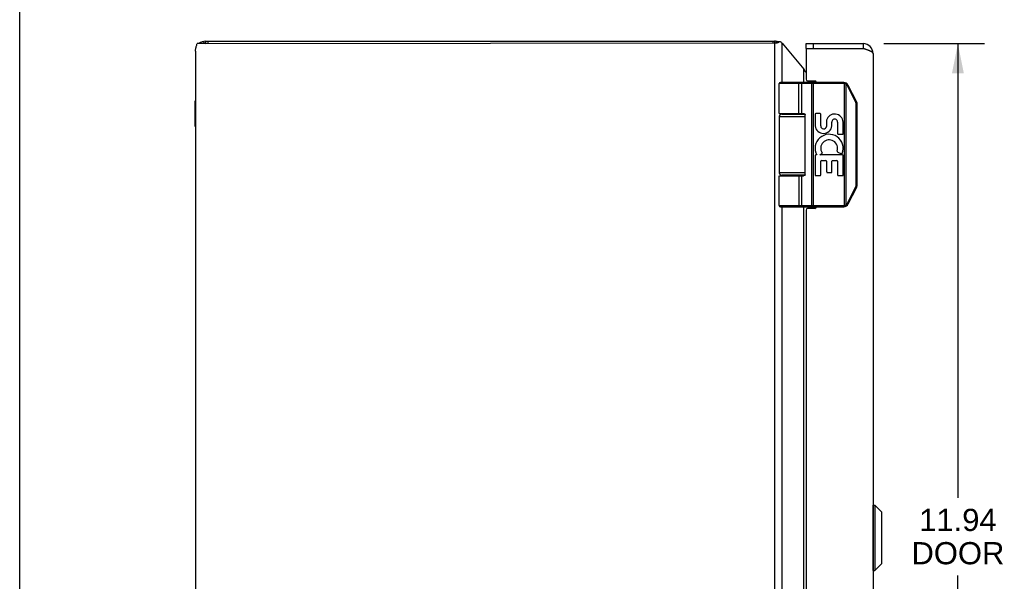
# Model space of a CAD drawing. Header units: inches. Extents: x 0 to 60.7, y 0 to 39.3.
# Tile 4 of 9: x 0 to 11.9, y 19.8 to 26.6. Entities that reach past the tile are written whole.
import ezdxf

# ---------------------------------------------------------------- set-up
doc = ezdxf.new("R2010")
doc.units = ezdxf.units.IN
doc.header["$LTSCALE"] = 3.339286
doc.header["$MEASUREMENT"] = 0
doc.layers.get('0').update_dxf_attribs({"linetype": 'CONTINUOUS'})
for name, color, linetype in [('02___PRT_ALL_AXES', 7, 'CONTINUOUS'), ('06___PRT_ALL_SURFS', 7, 'CONTINUOUS'), ('DIMENSIONS', 7, 'CONTINUOUS')]:
    doc.layers.add(name, color=color, linetype=linetype)
doc.styles.get("Standard").update_dxf_attribs({"font": 'arial.ttf'})
doc.dimstyles.new('DIMSTYLE_1', dxfattribs={"dimtxt": 0.267857, "dimasz": 0.357143, "dimexe": 0.09, "dimexo": 0.07, "dimgap": 0.0375, "dimtad": 0, "dimtih": 1, "dimtoh": 1, "dimzin": 4, "dimdsep": 46, "dimtxsty": 'Standard', "dimblk": '_FILLED', "dimblk1": '_FILLED', "dimblk2": '_FILLED', "dimcen": 0.09, "dimazin": 1, "dimtfac": 1, "dimtofl": 0, "dimtmove": 0, "dimatfit": 3, "dimldrblk": '_FILLED', "dimfxl": 1, "dimtolj": 1, "dimtzin": 4, "dimarcsym": 0})

# ---------------------------------------------------------------- blocks, each defined once
blk = doc.blocks.new('_FILLED')
at = {"color": 0, "linetype": 'ByBlock'}
blk.add_solid([(0, 0), (-1, 0.2), (-1, -0.2)], dxfattribs=at)
blk = doc.blocks.new('*D18')
at = {"layer": 'DIMENSIONS', "color": 2, "linetype": 'Continuous'}
for p, q in [((10.439, 26.261), (11.655, 26.261)), ((11.334, 26.261), (11.334, 20.775)), ((11.334, 14.321), (11.334, 19.837)), ((10.439, 14.321), (11.655, 14.321))]:
    blk.add_line(p, q, dxfattribs=at)
at = {"layer": 'DIMENSIONS', "color": 2, "linetype": 'Continuous', "xscale": 0.3571428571, "yscale": 0.3571428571, "zscale": 0.3571428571}
for p, rotation in [((11.334, 26.261), 90), ((11.334, 14.321), 270)]:
    blk.add_blockref('_FILLED', p, dxfattribs=dict(at, rotation=rotation))
at = {"layer": 'DIMENSIONS', "color": 2, "linetype": 'Continuous', "insert": (11.334, 20.641), "char_height": 0.2679, "width": 1.12122, "attachment_point": 2, "line_spacing_factor": 0.9}
blk.add_mtext('11.94\\PDOOR', dxfattribs=at)

msp = doc.modelspace()

# ---------------------------------------------------------------- linework, layer by layer
at = {"color": 7, "linetype": 'Continuous'}
for p, q in [((0, 0), (0, 39.286)), ((2.222, 26.289), (2.227, 26.263)), ((2.245, 26.291), (2.245, 26.263)), ((2.271, 26.291), (2.271, 26.263)), ((9.098, 26.291), (9.098, 26.271)), ((9.118, 26.291), (9.118, 26.271)), ((9.144, 26.288), (9.141, 26.278)), ((2.176, 26.27), (2.181, 26.263)), ((2.18, 26.273), (2.187, 26.263)), ((9.169, 26.28), (9.143, 26.28)), ((9.182, 26.283), (9.15, 26.283)), ((9.499, 26.201), (9.499, 26.261)), ((9.589, 26.201), (9.589, 26.261)), ((10.189, 26.261), (10.189, 26.201)), ((9.954, 25.778), (9.176, 25.778)), ((9.954, 25.791), (9.189, 25.791)), ((9.407, 25.791), (9.406, 25.791)), ((9.407, 25.791), (9.407, 25.791)), ((9.407, 25.791), (9.407, 25.791)), ((9.407, 25.791), (9.407, 25.791)), ((9.407, 25.791), (9.407, 25.791)), ((9.413, 25.416), (9.413, 25.778)), ((9.413, 25.416), (9.413, 25.778)), ((9.449, 25.416), (9.449, 25.778)), ((9.569, 25.786), (9.569, 25.787)), ((9.569, 25.787), (9.569, 25.787)), ((9.569, 25.785), (9.569, 25.786)), ((9.569, 25.786), (9.569, 25.786)), ((9.569, 25.785), (9.569, 25.785)), ((9.569, 25.785), (9.569, 25.785)), ((9.569, 25.784), (9.569, 25.785)), ((9.57, 25.784), (9.569, 25.784)), ((9.57, 25.784), (9.57, 25.784)), ((9.57, 25.783), (9.57, 25.784)), ((9.57, 25.783), (9.57, 25.783)), ((9.57, 25.782), (9.57, 25.783)), ((9.57, 25.782), (9.57, 25.782)), ((9.57, 25.782), (9.57, 25.782)), ((9.57, 25.78), (9.57, 25.781)), ((9.57, 25.78), (9.57, 25.78)), ((9.57, 25.78), (9.57, 25.78)), ((9.57, 25.779), (9.57, 25.78)), ((9.57, 25.779), (9.57, 25.779)), ((9.57, 24.304), (9.57, 25.779)), ((9.589, 24.291), (9.589, 25.791)), ((9.954, 25.778), (9.954, 25.791)), ((9.965, 25.777), (9.969, 25.789)), ((9.965, 24.306), (9.965, 25.777)), ((9.983, 25.771), (9.984, 25.772)), ((9.983, 25.771), (9.983, 25.771)), ((9.983, 25.77), (9.983, 25.771)), ((9.983, 24.313), (9.983, 25.77)), ((9.984, 25.773), (9.985, 25.773)), ((9.984, 25.772), (9.984, 25.773)), ((9.984, 25.772), (9.984, 25.772)), ((9.985, 25.774), (9.986, 25.775)), ((9.985, 25.774), (9.985, 25.774)), ((9.985, 25.774), (9.985, 25.774)), ((9.985, 25.773), (9.985, 25.774)), ((9.986, 25.776), (9.987, 25.776)), ((9.986, 25.776), (9.986, 25.776)), ((9.986, 25.775), (9.986, 25.775)), ((9.986, 25.775), (9.986, 25.775)), ((9.987, 25.777), (9.987, 25.778)), ((9.987, 25.777), (9.987, 25.777)), ((9.987, 25.777), (9.987, 25.777)), ((9.987, 25.777), (9.987, 25.777)), ((9.987, 25.776), (9.987, 25.777)), ((10, 25.751), (10.001, 25.752)), ((10, 25.751), (10, 25.751)), ((10.101, 25.549), (10, 25.751)), ((10.001, 25.752), (10.002, 25.752)), ((10.002, 25.752), (10.003, 25.753)), ((10.002, 25.752), (10.002, 25.752)), ((10.003, 25.753), (10.004, 25.753)), ((10.004, 25.753), (10.005, 25.754)), ((10.004, 25.753), (10.004, 25.753)), ((10.005, 25.754), (10.006, 25.754)), ((10.005, 25.754), (10.005, 25.754)), ((10.006, 25.754), (10.007, 25.755)), ((10.006, 25.754), (10.006, 25.754)), ((10.007, 25.755), (10.008, 25.755)), ((10.007, 25.755), (10.007, 25.755)), ((10.007, 25.755), (10.007, 25.755)), ((10.007, 25.755), (10.007, 25.755)), ((10.008, 25.756), (10.008, 25.756)), ((10.008, 25.755), (10.008, 25.756)), ((10.008, 25.755), (10.008, 25.755)), ((10.111, 25.554), (10.009, 25.757)), ((10.102, 25.549), (10.103, 25.55)), ((10.103, 25.55), (10.103, 25.55)), ((10.104, 25.551), (10.105, 25.551)), ((10.105, 25.551), (10.106, 25.551)), ((10.106, 25.551), (10.107, 25.552)), ((10.106, 25.551), (10.106, 25.551)), ((10.106, 24.556), (10.106, 25.527)), ((10.106, 25.527), (10.117, 25.527)), ((10.107, 25.552), (10.108, 25.552)), ((10.107, 25.552), (10.107, 25.552)), ((10.107, 25.552), (10.107, 25.552)), ((10.108, 25.553), (10.109, 25.553)), ((10.108, 25.553), (10.108, 25.553)), ((10.108, 25.553), (10.108, 25.553)), ((10.108, 25.552), (10.108, 25.553)), ((10.109, 25.553), (10.109, 25.553)), ((10.109, 25.553), (10.109, 25.553)), ((10.109, 25.553), (10.109, 25.553)), ((10.117, 24.556), (10.117, 25.527)), ((9.176, 25.381), (9.487, 25.381)), ((9.206, 25.411), (9.485, 25.411)), ((9.487, 24.676), (9.487, 25.406)), ((9.487, 24.701), (9.176, 24.701)), ((9.176, 24.666), (9.467, 24.666)), ((9.485, 24.671), (9.206, 24.671)), ((9.449, 24.304), (9.449, 24.666)), ((10, 24.332), (10.101, 24.534)), ((10.009, 24.326), (10.111, 24.528)), ((10.101, 24.534), (10.102, 24.533)), ((10.102, 24.533), (10.102, 24.533)), ((10.102, 24.533), (10.103, 24.533)), ((10.103, 24.533), (10.104, 24.532)), ((10.104, 24.532), (10.105, 24.532)), ((10.105, 24.532), (10.105, 24.532)), ((10.105, 24.532), (10.106, 24.531)), ((10.106, 24.556), (10.117, 24.556)), ((10.106, 24.531), (10.106, 24.531)), ((10.106, 24.531), (10.107, 24.531)), ((10.107, 24.531), (10.107, 24.53)), ((10.107, 24.53), (10.108, 24.53)), ((10.108, 24.53), (10.108, 24.53)), ((10.108, 24.53), (10.108, 24.53)), ((10.108, 24.53), (10.108, 24.53)), ((10.108, 24.53), (10.108, 24.53)), ((10.108, 24.53), (10.109, 24.53)), ((10.109, 24.53), (10.109, 24.529)), ((10.109, 24.529), (10.109, 24.529)), ((9.176, 24.304), (9.954, 24.304)), ((9.189, 24.291), (9.954, 24.291)), ((9.407, 24.291), (9.406, 24.291)), ((9.407, 24.291), (9.407, 24.291)), ((9.407, 24.291), (9.407, 24.291)), ((9.407, 24.291), (9.407, 24.291)), ((9.407, 24.291), (9.407, 24.291)), ((9.407, 24.291), (9.407, 24.291)), ((9.57, 24.299), (9.569, 24.298)), ((9.569, 24.298), (9.569, 24.298)), ((9.569, 24.298), (9.569, 24.298)), ((9.569, 24.298), (9.569, 24.297)), ((9.569, 24.297), (9.569, 24.297)), ((9.569, 24.297), (9.569, 24.297)), ((9.569, 24.297), (9.569, 24.296)), ((9.57, 24.304), (9.57, 24.304)), ((9.57, 24.304), (9.57, 24.303)), ((9.57, 24.303), (9.57, 24.303)), ((9.57, 24.303), (9.57, 24.303)), ((9.57, 24.303), (9.57, 24.302)), ((9.57, 24.302), (9.57, 24.302)), ((9.57, 24.302), (9.57, 24.301)), ((9.57, 24.301), (9.57, 24.301)), ((9.57, 24.301), (9.57, 24.3)), ((9.57, 24.3), (9.57, 24.3)), ((9.57, 24.3), (9.57, 24.3)), ((9.57, 24.3), (9.57, 24.299)), ((9.57, 24.299), (9.57, 24.299)), ((9.954, 24.304), (9.954, 24.291)), ((9.965, 24.306), (9.969, 24.293)), ((9.983, 24.313), (9.983, 24.312)), ((9.983, 24.312), (9.983, 24.312)), ((9.983, 24.312), (9.984, 24.311)), ((9.984, 24.311), (9.984, 24.31)), ((9.984, 24.31), (9.984, 24.31)), ((9.984, 24.31), (9.985, 24.309)), ((9.985, 24.309), (9.985, 24.309)), ((9.985, 24.309), (9.985, 24.309)), ((9.985, 24.309), (9.985, 24.308)), ((9.985, 24.308), (9.986, 24.308)), ((9.986, 24.308), (9.986, 24.308)), ((9.986, 24.308), (9.986, 24.307)), ((9.986, 24.307), (9.986, 24.307)), ((9.986, 24.307), (9.986, 24.307)), ((9.986, 24.307), (9.986, 24.306)), ((9.986, 24.306), (9.987, 24.306)), ((9.987, 24.306), (9.987, 24.306)), ((9.987, 24.306), (9.987, 24.306)), ((9.987, 24.306), (9.987, 24.305)), ((10, 24.332), (10.001, 24.331)), ((10.001, 24.331), (10.001, 24.331)), ((10.001, 24.331), (10.002, 24.33)), ((10.002, 24.33), (10.003, 24.33)), ((10.003, 24.33), (10.003, 24.33)), ((10.003, 24.33), (10.004, 24.329)), ((10.004, 24.329), (10.005, 24.329)), ((10.005, 24.329), (10.005, 24.329)), ((10.005, 24.329), (10.006, 24.328)), ((10.006, 24.328), (10.006, 24.328)), ((10.006, 24.328), (10.006, 24.328)), ((10.006, 24.328), (10.007, 24.328)), ((10.007, 24.328), (10.007, 24.328)), ((10.007, 24.328), (10.007, 24.328)), ((10.007, 24.328), (10.007, 24.327)), ((10.007, 24.327), (10.008, 24.327)), ((10.008, 24.327), (10.008, 24.327)), ((10.008, 24.327), (10.008, 24.327)), ((10.312, 20.685), (10.331, 20.685)), ((10.312, 19.897), (10.312, 20.685)), ((10.331, 20.685), (10.414, 20.602)), ((10.331, 20.685), (10.331, 19.897)), ((10.414, 19.98), (10.414, 20.602)), ((10.416, 19.985), (10.416, 20.597)), ((10.312, 19.897), (10.331, 19.897)), ((10.331, 19.897), (10.414, 19.98))]:
    msp.add_line(p, q, dxfattribs=at)
at = {"color": 3, "linetype": 'Continuous'}
for p, q in [((2.245, 26.291), (9.118, 26.291)), ((2.125, 26.171), (2.125, 14.411)), ((2.245, 26.263), (2.145, 26.263)), ((2.245, 26.263), (9.129, 26.271)), ((9.118, 26.271), (9.118, 14.353)), ((9.21, 25.791), (9.21, 26.266)), ((9.21, 26.266), (9.473, 25.951)), ((9.499, 26.261), (10.189, 26.261)), ((9.499, 26.201), (9.499, 25.831)), ((9.499, 26.201), (10.189, 26.201)), ((10.309, 26.141), (10.309, 14.441)), ((9.473, 25.791), (9.473, 25.951)), ((9.519, 25.811), (9.519, 25.791)), ((9.519, 25.811), (9.604, 25.811)), ((9.21, 25.411), (9.21, 25.416)), ((9.473, 25.411), (9.473, 25.416)), ((9.21, 24.666), (9.21, 24.671)), ((9.473, 24.667), (9.473, 24.671)), ((9.21, 16.291), (9.21, 24.291)), ((9.473, 16.291), (9.473, 24.291)), ((9.519, 24.291), (9.519, 24.271)), ((9.604, 24.271), (9.519, 24.271)), ((9.499, 24.251), (9.499, 16.331))]:
    msp.add_line(p, q, dxfattribs=at)
for points in [[(2.125, 26.171), (2.125, 26.18), (2.125, 26.19), (2.126, 26.199), (2.128, 26.208), (2.13, 26.217), (2.132, 26.226), (2.135, 26.235), (2.138, 26.244), (2.141, 26.253), (2.145, 26.263)], [(9.129, 26.271), (9.133, 26.271), (9.136, 26.271), (9.14, 26.272), (9.143, 26.272), (9.147, 26.273), (9.15, 26.273), (9.154, 26.274), (9.157, 26.275), (9.16, 26.276), (9.163, 26.277), (9.166, 26.278), (9.169, 26.28)], [(9.182, 26.283), (9.181, 26.283), (9.179, 26.283), (9.177, 26.283), (9.175, 26.282), (9.174, 26.282), (9.172, 26.281), (9.17, 26.28), (9.169, 26.28)], [(9.2, 26.276), (9.199, 26.277), (9.198, 26.278), (9.197, 26.279), (9.195, 26.279), (9.194, 26.28), (9.193, 26.281), (9.191, 26.282), (9.19, 26.282), (9.188, 26.282), (9.186, 26.283), (9.185, 26.283), (9.183, 26.283), (9.182, 26.283)], [(9.201, 26.274), (9.201, 26.274), (9.201, 26.274), (9.201, 26.275), (9.2, 26.275), (9.2, 26.276), (9.2, 26.276)], [(9.201, 26.274), (9.202, 26.273), (9.203, 26.272), (9.203, 26.272), (9.204, 26.271), (9.205, 26.27), (9.205, 26.27)], [(9.21, 26.266), (9.209, 26.267), (9.208, 26.268), (9.207, 26.268), (9.207, 26.269), (9.206, 26.269), (9.205, 26.27)], [(10.309, 26.141), (10.309, 26.143), (10.309, 26.145), (10.308, 26.147), (10.307, 26.149), (10.305, 26.151), (10.303, 26.153), (10.301, 26.155), (10.299, 26.157), (10.296, 26.159), (10.293, 26.161), (10.29, 26.163), (10.286, 26.165), (10.282, 26.167), (10.278, 26.169), (10.274, 26.171), (10.269, 26.173), (10.265, 26.175), (10.26, 26.177), (10.255, 26.179), (10.249, 26.181), (10.244, 26.183), (10.238, 26.185), (10.232, 26.187), (10.226, 26.189), (10.22, 26.191), (10.214, 26.193), (10.208, 26.195), (10.202, 26.197), (10.189, 26.201)], [(9.473, 25.951), (9.475, 25.947), (9.478, 25.943), (9.48, 25.938), (9.483, 25.934), (9.486, 25.93), (9.49, 25.926), (9.493, 25.922), (9.496, 25.918), (9.499, 25.915)]]:
    msp.add_lwpolyline(points, dxfattribs=at)
at = {"color": 7, "linetype": 'Continuous'}
for points in [[(9.124, 26.271), (9.125, 26.271), (9.126, 26.271), (9.128, 26.271)], [(9.128, 26.271), (9.129, 26.272), (9.131, 26.272)], [(9.131, 26.272), (9.132, 26.272), (9.134, 26.273), (9.135, 26.274), (9.136, 26.274), (9.138, 26.275), (9.139, 26.276), (9.14, 26.277), (9.142, 26.278), (9.143, 26.28)], [(9.15, 26.283), (9.149, 26.283), (9.149, 26.283), (9.148, 26.283), (9.147, 26.283), (9.147, 26.282), (9.146, 26.282), (9.145, 26.281), (9.145, 26.281), (9.144, 26.28), (9.143, 26.28)], [(9.413, 25.778), (9.413, 25.779), (9.413, 25.779), (9.413, 25.779), (9.413, 25.779), (9.413, 25.78), (9.413, 25.78), (9.413, 25.78), (9.413, 25.78), (9.413, 25.78), (9.413, 25.781), (9.413, 25.781), (9.413, 25.781), (9.413, 25.781), (9.413, 25.782), (9.413, 25.782), (9.413, 25.782), (9.413, 25.782), (9.413, 25.782), (9.413, 25.783), (9.413, 25.783), (9.413, 25.783), (9.413, 25.783), (9.413, 25.783), (9.412, 25.784), (9.412, 25.784), (9.412, 25.784), (9.412, 25.784), (9.412, 25.784), (9.412, 25.785), (9.412, 25.785), (9.412, 25.785), (9.412, 25.785), (9.412, 25.785), (9.412, 25.785), (9.412, 25.786), (9.412, 25.786), (9.412, 25.786), (9.412, 25.786), (9.412, 25.786), (9.412, 25.787), (9.411, 25.787), (9.411, 25.787), (9.411, 25.787), (9.411, 25.787), (9.411, 25.787), (9.411, 25.787), (9.411, 25.788), (9.411, 25.788), (9.411, 25.788), (9.411, 25.788), (9.411, 25.788), (9.411, 25.788), (9.411, 25.788), (9.41, 25.789), (9.41, 25.789), (9.41, 25.789), (9.41, 25.789), (9.41, 25.789), (9.41, 25.789), (9.41, 25.789), (9.41, 25.789), (9.41, 25.79), (9.41, 25.79), (9.41, 25.79), (9.409, 25.79), (9.409, 25.79), (9.409, 25.79), (9.409, 25.79), (9.409, 25.79), (9.409, 25.79), (9.409, 25.79), (9.409, 25.79), (9.409, 25.791), (9.409, 25.791), (9.408, 25.791), (9.408, 25.791), (9.408, 25.791), (9.408, 25.791), (9.408, 25.791), (9.408, 25.791), (9.408, 25.791), (9.408, 25.791), (9.408, 25.791), (9.407, 25.791), (9.407, 25.791), (9.407, 25.791), (9.407, 25.791)], [(9.413, 25.778), (9.413, 25.779), (9.413, 25.779), (9.413, 25.779), (9.413, 25.779), (9.413, 25.78), (9.413, 25.78), (9.413, 25.78), (9.413, 25.78), (9.413, 25.78), (9.413, 25.781), (9.413, 25.781), (9.413, 25.781), (9.413, 25.781), (9.413, 25.782), (9.413, 25.782), (9.413, 25.782), (9.413, 25.782), (9.413, 25.782), (9.413, 25.783), (9.413, 25.783), (9.413, 25.783), (9.413, 25.783), (9.413, 25.783), (9.413, 25.784), (9.412, 25.784), (9.412, 25.784), (9.412, 25.784), (9.412, 25.784), (9.412, 25.785), (9.412, 25.785), (9.412, 25.785), (9.412, 25.785), (9.412, 25.785), (9.412, 25.785), (9.412, 25.786), (9.412, 25.786), (9.412, 25.786), (9.412, 25.786), (9.412, 25.786), (9.412, 25.787), (9.412, 25.787), (9.411, 25.787), (9.411, 25.787), (9.411, 25.787), (9.411, 25.787), (9.411, 25.787), (9.411, 25.788), (9.411, 25.788), (9.411, 25.788), (9.411, 25.788), (9.411, 25.788), (9.411, 25.788), (9.411, 25.788), (9.41, 25.789), (9.41, 25.789), (9.41, 25.789), (9.41, 25.789), (9.41, 25.789), (9.41, 25.789), (9.41, 25.789), (9.41, 25.789), (9.41, 25.79), (9.41, 25.79), (9.41, 25.79), (9.409, 25.79), (9.409, 25.79), (9.409, 25.79), (9.409, 25.79), (9.409, 25.79), (9.409, 25.79), (9.409, 25.79), (9.409, 25.79), (9.409, 25.791), (9.409, 25.791), (9.408, 25.791), (9.408, 25.791), (9.408, 25.791), (9.408, 25.791), (9.408, 25.791), (9.408, 25.791), (9.408, 25.791), (9.408, 25.791), (9.408, 25.791), (9.408, 25.791), (9.407, 25.791), (9.407, 25.791), (9.407, 25.791), (9.407, 25.791)], [(9.449, 25.778), (9.449, 25.778), (9.449, 25.779), (9.449, 25.779), (9.449, 25.779), (9.449, 25.779), (9.449, 25.78), (9.449, 25.78), (9.449, 25.78), (9.449, 25.78), (9.449, 25.78), (9.449, 25.781), (9.449, 25.781), (9.449, 25.781), (9.449, 25.781), (9.449, 25.782), (9.449, 25.782), (9.449, 25.782), (9.449, 25.782), (9.449, 25.782), (9.448, 25.783), (9.448, 25.783), (9.448, 25.783), (9.448, 25.783), (9.448, 25.783), (9.448, 25.784), (9.448, 25.784), (9.448, 25.784), (9.448, 25.784), (9.448, 25.784), (9.448, 25.785), (9.448, 25.785), (9.448, 25.785), (9.448, 25.785), (9.447, 25.785), (9.447, 25.785), (9.447, 25.786), (9.447, 25.786), (9.447, 25.786), (9.447, 25.786), (9.447, 25.786), (9.447, 25.787), (9.447, 25.787), (9.447, 25.787), (9.446, 25.787), (9.446, 25.787), (9.446, 25.787), (9.446, 25.787), (9.446, 25.788), (9.446, 25.788), (9.446, 25.788), (9.446, 25.788), (9.446, 25.788), (9.445, 25.788), (9.445, 25.788), (9.445, 25.789), (9.445, 25.789), (9.445, 25.789), (9.445, 25.789), (9.445, 25.789), (9.444, 25.789), (9.444, 25.789), (9.444, 25.789), (9.444, 25.79), (9.444, 25.79), (9.444, 25.79), (9.444, 25.79), (9.443, 25.79), (9.443, 25.79), (9.443, 25.79), (9.443, 25.79), (9.443, 25.79), (9.443, 25.79), (9.443, 25.79), (9.442, 25.791), (9.442, 25.791), (9.442, 25.791), (9.442, 25.791), (9.442, 25.791), (9.442, 25.791), (9.441, 25.791), (9.441, 25.791), (9.441, 25.791), (9.441, 25.791), (9.441, 25.791), (9.441, 25.791), (9.441, 25.791), (9.44, 25.791), (9.44, 25.791), (9.44, 25.791), (9.44, 25.791), (9.44, 25.791), (9.44, 25.791), (9.439, 25.791), (9.439, 25.791)], [(9.569, 25.787), (9.569, 25.787), (9.569, 25.787), (9.569, 25.787), (9.569, 25.787), (9.569, 25.788), (9.569, 25.788), (9.569, 25.788), (9.569, 25.788), (9.569, 25.788), (9.569, 25.788), (9.569, 25.788), (9.569, 25.789), (9.569, 25.789), (9.569, 25.789), (9.569, 25.789), (9.569, 25.789), (9.569, 25.789), (9.569, 25.789), (9.569, 25.789), (9.569, 25.79), (9.569, 25.79), (9.569, 25.79), (9.569, 25.79), (9.569, 25.79), (9.569, 25.79), (9.569, 25.79), (9.568, 25.79), (9.568, 25.79), (9.568, 25.79), (9.568, 25.79), (9.568, 25.791), (9.568, 25.791), (9.568, 25.791), (9.568, 25.791), (9.568, 25.791), (9.568, 25.791), (9.568, 25.791), (9.568, 25.791), (9.568, 25.791), (9.568, 25.791), (9.568, 25.791), (9.568, 25.791), (9.568, 25.791), (9.568, 25.791), (9.568, 25.791), (9.568, 25.791), (9.568, 25.791), (9.568, 25.791), (9.568, 25.791), (9.568, 25.791), (9.568, 25.791)], [(9.57, 25.781), (9.57, 25.781), (9.57, 25.782)], [(9.983, 25.77), (9.982, 25.77), (9.982, 25.771), (9.981, 25.771), (9.981, 25.771), (9.98, 25.771), (9.98, 25.772), (9.979, 25.772), (9.979, 25.772), (9.978, 25.772), (9.978, 25.773), (9.977, 25.773), (9.977, 25.773), (9.976, 25.773), (9.975, 25.774), (9.975, 25.774), (9.974, 25.774), (9.974, 25.774), (9.973, 25.775), (9.973, 25.775), (9.972, 25.775), (9.972, 25.775), (9.971, 25.775), (9.971, 25.775), (9.97, 25.776), (9.969, 25.776), (9.969, 25.776), (9.968, 25.776), (9.968, 25.776), (9.967, 25.776), (9.967, 25.777), (9.966, 25.777), (9.965, 25.777)], [(10, 25.751), (9.999, 25.751), (9.999, 25.752), (9.999, 25.752), (9.999, 25.753), (9.998, 25.753), (9.998, 25.754), (9.998, 25.754), (9.998, 25.755), (9.997, 25.755), (9.997, 25.756), (9.997, 25.756), (9.996, 25.756), (9.996, 25.757), (9.996, 25.757), (9.995, 25.758), (9.995, 25.758), (9.995, 25.759), (9.994, 25.759), (9.994, 25.759), (9.994, 25.76), (9.993, 25.76), (9.993, 25.761), (9.993, 25.761), (9.992, 25.762), (9.992, 25.762), (9.992, 25.762), (9.991, 25.763), (9.991, 25.763), (9.991, 25.763), (9.99, 25.764), (9.99, 25.764), (9.989, 25.765), (9.989, 25.765), (9.989, 25.765), (9.988, 25.766), (9.988, 25.766), (9.987, 25.766), (9.987, 25.767), (9.987, 25.767), (9.986, 25.767), (9.986, 25.768), (9.985, 25.768), (9.985, 25.768), (9.985, 25.769), (9.984, 25.769), (9.984, 25.769), (9.983, 25.77), (9.983, 25.77)], [(9.986, 25.775), (9.986, 25.775), (9.986, 25.776)], [(9.987, 25.778), (9.987, 25.778), (9.987, 25.778), (9.987, 25.778), (9.987, 25.778), (9.988, 25.778), (9.988, 25.778), (9.988, 25.778), (9.988, 25.779), (9.988, 25.779), (9.988, 25.779), (9.988, 25.779), (9.988, 25.779), (9.988, 25.779), (9.988, 25.779), (9.988, 25.779), (9.988, 25.779), (9.988, 25.779), (9.988, 25.78), (9.988, 25.78), (9.988, 25.78), (9.988, 25.78), (9.988, 25.78), (9.988, 25.78), (9.988, 25.78), (9.988, 25.78), (9.988, 25.78), (9.988, 25.78), (9.988, 25.78), (9.988, 25.78), (9.988, 25.78), (9.988, 25.78), (9.988, 25.78), (9.988, 25.781), (9.988, 25.781), (9.988, 25.781), (9.988, 25.781), (9.988, 25.781), (9.988, 25.781), (9.988, 25.781), (9.988, 25.781), (9.988, 25.781), (9.988, 25.781), (9.988, 25.781)], [(10.008, 25.756), (10.008, 25.756), (10.008, 25.756), (10.008, 25.756), (10.008, 25.756), (10.009, 25.756), (10.009, 25.756), (10.009, 25.756), (10.009, 25.756), (10.009, 25.756), (10.009, 25.756), (10.009, 25.756), (10.009, 25.756), (10.009, 25.756), (10.009, 25.756), (10.009, 25.756), (10.009, 25.756), (10.009, 25.756), (10.009, 25.756), (10.009, 25.757), (10.009, 25.757), (10.009, 25.757), (10.009, 25.757), (10.009, 25.757), (10.009, 25.757), (10.009, 25.757), (10.009, 25.757), (10.009, 25.757), (10.009, 25.757), (10.009, 25.757), (10.009, 25.757)], [(10.101, 25.549), (10.101, 25.549), (10.102, 25.549)], [(10.106, 25.527), (10.106, 25.527), (10.106, 25.528), (10.106, 25.528), (10.106, 25.529), (10.106, 25.529), (10.106, 25.53), (10.106, 25.53), (10.106, 25.531), (10.106, 25.531), (10.106, 25.532), (10.106, 25.533), (10.106, 25.533), (10.105, 25.534), (10.105, 25.534), (10.105, 25.535), (10.105, 25.535), (10.105, 25.536), (10.105, 25.536), (10.105, 25.537), (10.105, 25.537), (10.105, 25.538), (10.105, 25.538), (10.104, 25.539), (10.104, 25.539), (10.104, 25.54), (10.104, 25.541), (10.104, 25.541), (10.104, 25.542), (10.103, 25.542), (10.103, 25.543), (10.103, 25.543), (10.103, 25.544), (10.103, 25.544), (10.103, 25.545), (10.102, 25.545), (10.102, 25.546), (10.102, 25.546), (10.102, 25.547), (10.101, 25.547), (10.101, 25.548), (10.101, 25.548), (10.101, 25.549)], [(10.103, 25.55), (10.104, 25.55), (10.104, 25.551)], [(10.109, 25.553), (10.109, 25.553), (10.109, 25.554), (10.11, 25.554), (10.11, 25.554), (10.11, 25.554), (10.11, 25.554), (10.11, 25.554), (10.11, 25.554), (10.11, 25.554), (10.11, 25.554), (10.11, 25.554), (10.11, 25.554), (10.11, 25.554), (10.11, 25.554), (10.11, 25.554), (10.11, 25.554), (10.11, 25.554), (10.11, 25.554), (10.11, 25.554), (10.11, 25.554), (10.11, 25.554), (10.111, 25.554), (10.111, 25.554), (10.111, 25.554), (10.111, 25.554), (10.111, 25.554), (10.111, 25.554), (10.111, 25.554), (10.111, 25.554), (10.111, 25.554)], [(9.176, 25.416), (9.467, 25.416), (9.468, 25.416), (9.469, 25.416), (9.469, 25.416), (9.47, 25.416), (9.47, 25.416), (9.471, 25.416), (9.472, 25.416), (9.472, 25.416), (9.473, 25.416), (9.473, 25.416), (9.474, 25.416), (9.474, 25.416), (9.475, 25.416), (9.475, 25.416), (9.476, 25.416), (9.476, 25.415), (9.477, 25.415), (9.477, 25.415), (9.477, 25.415), (9.478, 25.415), (9.478, 25.415), (9.478, 25.415), (9.479, 25.415), (9.479, 25.415), (9.479, 25.415), (9.48, 25.414), (9.48, 25.414), (9.48, 25.414), (9.481, 25.414), (9.481, 25.414), (9.481, 25.414), (9.481, 25.414), (9.482, 25.414), (9.482, 25.414), (9.482, 25.413), (9.482, 25.413), (9.482, 25.413), (9.483, 25.413), (9.483, 25.413), (9.483, 25.413), (9.483, 25.413), (9.483, 25.413), (9.484, 25.412), (9.484, 25.412), (9.484, 25.412), (9.484, 25.412), (9.484, 25.412), (9.484, 25.412), (9.484, 25.412), (9.485, 25.412), (9.485, 25.411), (9.485, 25.411), (9.485, 25.411), (9.485, 25.411), (9.485, 25.411), (9.485, 25.411), (9.485, 25.411), (9.485, 25.411), (9.486, 25.411), (9.486, 25.41), (9.486, 25.41), (9.486, 25.41), (9.486, 25.41), (9.486, 25.41), (9.486, 25.41), (9.486, 25.41), (9.486, 25.41), (9.486, 25.409), (9.486, 25.409), (9.486, 25.409), (9.486, 25.409), (9.486, 25.409), (9.487, 25.409), (9.487, 25.409), (9.487, 25.409), (9.487, 25.409), (9.487, 25.408), (9.487, 25.408), (9.487, 25.408), (9.487, 25.408), (9.487, 25.408), (9.487, 25.408), (9.487, 25.408), (9.487, 25.408), (9.487, 25.408), (9.487, 25.407), (9.487, 25.407), (9.487, 25.407), (9.487, 25.407), (9.487, 25.407), (9.487, 25.407), (9.487, 25.407), (9.487, 25.407), (9.487, 25.407), (9.487, 25.406), (9.487, 25.406), (9.487, 25.406)], [(9.413, 24.666), (9.413, 24.304), (9.413, 24.304), (9.413, 24.304), (9.413, 24.303), (9.413, 24.303), (9.413, 24.303), (9.413, 24.303), (9.413, 24.303), (9.413, 24.302), (9.413, 24.302), (9.413, 24.302), (9.413, 24.302), (9.413, 24.301), (9.413, 24.301), (9.413, 24.301), (9.413, 24.301), (9.413, 24.301), (9.413, 24.3), (9.413, 24.3), (9.413, 24.3), (9.413, 24.3), (9.413, 24.3), (9.413, 24.299), (9.413, 24.299), (9.412, 24.299), (9.412, 24.299), (9.412, 24.299), (9.412, 24.298), (9.412, 24.298), (9.412, 24.298), (9.412, 24.298), (9.412, 24.298), (9.412, 24.297), (9.412, 24.297), (9.412, 24.297), (9.412, 24.297), (9.412, 24.297), (9.412, 24.297), (9.412, 24.296), (9.412, 24.296), (9.412, 24.296), (9.411, 24.296), (9.411, 24.296), (9.411, 24.296), (9.411, 24.295), (9.411, 24.295), (9.411, 24.295), (9.411, 24.295), (9.411, 24.295), (9.411, 24.295), (9.411, 24.294), (9.411, 24.294), (9.411, 24.294), (9.411, 24.294), (9.41, 24.294), (9.41, 24.294), (9.41, 24.294), (9.41, 24.294), (9.41, 24.293), (9.41, 24.293), (9.41, 24.293), (9.41, 24.293), (9.41, 24.293), (9.41, 24.293), (9.41, 24.293), (9.409, 24.293), (9.409, 24.293), (9.409, 24.292), (9.409, 24.292), (9.409, 24.292), (9.409, 24.292), (9.409, 24.292), (9.409, 24.292), (9.409, 24.292), (9.409, 24.292), (9.408, 24.292), (9.408, 24.292), (9.408, 24.292), (9.408, 24.292), (9.408, 24.292), (9.408, 24.292), (9.408, 24.292), (9.408, 24.292), (9.408, 24.291), (9.407, 24.291), (9.407, 24.291), (9.407, 24.291), (9.407, 24.291)], [(9.413, 24.666), (9.413, 24.304), (9.413, 24.304), (9.413, 24.304), (9.413, 24.303), (9.413, 24.303), (9.413, 24.303), (9.413, 24.303), (9.413, 24.303), (9.413, 24.302), (9.413, 24.302), (9.413, 24.302), (9.413, 24.302), (9.413, 24.301), (9.413, 24.301), (9.413, 24.301), (9.413, 24.301), (9.413, 24.301), (9.413, 24.3), (9.413, 24.3), (9.413, 24.3), (9.413, 24.3), (9.413, 24.3), (9.413, 24.299), (9.413, 24.299), (9.413, 24.299), (9.412, 24.299), (9.412, 24.299), (9.412, 24.298), (9.412, 24.298), (9.412, 24.298), (9.412, 24.298), (9.412, 24.298), (9.412, 24.297), (9.412, 24.297), (9.412, 24.297), (9.412, 24.297), (9.412, 24.297), (9.412, 24.297), (9.412, 24.296), (9.412, 24.296), (9.412, 24.296), (9.412, 24.296), (9.411, 24.296), (9.411, 24.296), (9.411, 24.295), (9.411, 24.295), (9.411, 24.295), (9.411, 24.295), (9.411, 24.295), (9.411, 24.295), (9.411, 24.294), (9.411, 24.294), (9.411, 24.294), (9.411, 24.294), (9.41, 24.294), (9.41, 24.294), (9.41, 24.294), (9.41, 24.294), (9.41, 24.293), (9.41, 24.293), (9.41, 24.293), (9.41, 24.293), (9.41, 24.293), (9.41, 24.293), (9.41, 24.293), (9.409, 24.293), (9.409, 24.293), (9.409, 24.292), (9.409, 24.292), (9.409, 24.292), (9.409, 24.292), (9.409, 24.292), (9.409, 24.292), (9.409, 24.292), (9.409, 24.292), (9.408, 24.292), (9.408, 24.292), (9.408, 24.292), (9.408, 24.292), (9.408, 24.292), (9.408, 24.292), (9.408, 24.292), (9.408, 24.292), (9.408, 24.291), (9.408, 24.291), (9.407, 24.291), (9.407, 24.291), (9.407, 24.291)], [(9.487, 24.676), (9.487, 24.676), (9.487, 24.676), (9.487, 24.676), (9.487, 24.676), (9.487, 24.676), (9.487, 24.676), (9.487, 24.676), (9.487, 24.675), (9.487, 24.675), (9.487, 24.675), (9.487, 24.675), (9.487, 24.675), (9.487, 24.675), (9.487, 24.675), (9.487, 24.675), (9.487, 24.675), (9.487, 24.674), (9.487, 24.674), (9.487, 24.674), (9.487, 24.674), (9.487, 24.674), (9.487, 24.674), (9.487, 24.674), (9.487, 24.674), (9.486, 24.674), (9.486, 24.673), (9.486, 24.673), (9.486, 24.673), (9.486, 24.673), (9.486, 24.673), (9.486, 24.673), (9.486, 24.673), (9.486, 24.673), (9.486, 24.673), (9.486, 24.672), (9.486, 24.672), (9.486, 24.672), (9.486, 24.672), (9.485, 24.672), (9.485, 24.672), (9.485, 24.672), (9.485, 24.672), (9.485, 24.671), (9.485, 24.671), (9.485, 24.671), (9.485, 24.671), (9.485, 24.671), (9.484, 24.671), (9.484, 24.671), (9.484, 24.671), (9.484, 24.67), (9.484, 24.67), (9.484, 24.67), (9.484, 24.67), (9.483, 24.67), (9.483, 24.67), (9.483, 24.67), (9.483, 24.67), (9.483, 24.67), (9.482, 24.669), (9.482, 24.669), (9.482, 24.669), (9.482, 24.669), (9.482, 24.669), (9.481, 24.669), (9.481, 24.669), (9.481, 24.669), (9.481, 24.668), (9.48, 24.668), (9.48, 24.668), (9.48, 24.668), (9.479, 24.668), (9.479, 24.668), (9.479, 24.668), (9.478, 24.668), (9.478, 24.668), (9.478, 24.667), (9.477, 24.667), (9.477, 24.667), (9.477, 24.667), (9.476, 24.667), (9.476, 24.667), (9.475, 24.667), (9.475, 24.667), (9.474, 24.667), (9.474, 24.667), (9.473, 24.667), (9.473, 24.667), (9.472, 24.667), (9.472, 24.666), (9.471, 24.666), (9.47, 24.666), (9.47, 24.666), (9.469, 24.666), (9.469, 24.666), (9.468, 24.666), (9.467, 24.666)], [(10.101, 24.534), (10.101, 24.534), (10.101, 24.535), (10.101, 24.535), (10.102, 24.536), (10.102, 24.536), (10.102, 24.537), (10.102, 24.537), (10.103, 24.538), (10.103, 24.538), (10.103, 24.539), (10.103, 24.539), (10.103, 24.54), (10.103, 24.54), (10.104, 24.541), (10.104, 24.542), (10.104, 24.542), (10.104, 24.543), (10.104, 24.543), (10.104, 24.544), (10.105, 24.544), (10.105, 24.545), (10.105, 24.545), (10.105, 24.546), (10.105, 24.546), (10.105, 24.547), (10.105, 24.547), (10.105, 24.548), (10.105, 24.548), (10.105, 24.549), (10.106, 24.55), (10.106, 24.55), (10.106, 24.551), (10.106, 24.551), (10.106, 24.552), (10.106, 24.552), (10.106, 24.553), (10.106, 24.553), (10.106, 24.554), (10.106, 24.554), (10.106, 24.555), (10.106, 24.555), (10.106, 24.556)], [(10.109, 24.529), (10.109, 24.529), (10.109, 24.529), (10.109, 24.529), (10.11, 24.529), (10.11, 24.529), (10.11, 24.529), (10.11, 24.529), (10.11, 24.529), (10.11, 24.529), (10.11, 24.529), (10.11, 24.529), (10.11, 24.529), (10.11, 24.529), (10.11, 24.529), (10.11, 24.528), (10.11, 24.528), (10.11, 24.528), (10.11, 24.528), (10.11, 24.528), (10.11, 24.528), (10.11, 24.528), (10.11, 24.528), (10.111, 24.528), (10.111, 24.528), (10.111, 24.528), (10.111, 24.528), (10.111, 24.528), (10.111, 24.528), (10.111, 24.528), (10.111, 24.528), (10.111, 24.528)], [(9.449, 24.304), (9.449, 24.304), (9.449, 24.304), (9.449, 24.304), (9.449, 24.303), (9.449, 24.303), (9.449, 24.303), (9.449, 24.303), (9.449, 24.303), (9.449, 24.302), (9.449, 24.302), (9.449, 24.302), (9.449, 24.302), (9.449, 24.301), (9.449, 24.301), (9.449, 24.301), (9.449, 24.301), (9.449, 24.301), (9.449, 24.3), (9.449, 24.3), (9.448, 24.3), (9.448, 24.3), (9.448, 24.3), (9.448, 24.299), (9.448, 24.299), (9.448, 24.299), (9.448, 24.299), (9.448, 24.299), (9.448, 24.298), (9.448, 24.298), (9.448, 24.298), (9.448, 24.298), (9.448, 24.298), (9.448, 24.297), (9.447, 24.297), (9.447, 24.297), (9.447, 24.297), (9.447, 24.297), (9.447, 24.297), (9.447, 24.296), (9.447, 24.296), (9.447, 24.296), (9.447, 24.296), (9.447, 24.296), (9.446, 24.296), (9.446, 24.295), (9.446, 24.295), (9.446, 24.295), (9.446, 24.295), (9.446, 24.295), (9.446, 24.295), (9.446, 24.294), (9.446, 24.294), (9.445, 24.294), (9.445, 24.294), (9.445, 24.294), (9.445, 24.294), (9.445, 24.294), (9.445, 24.294), (9.445, 24.293), (9.444, 24.293), (9.444, 24.293), (9.444, 24.293), (9.444, 24.293), (9.444, 24.293), (9.444, 24.293), (9.444, 24.293), (9.443, 24.293), (9.443, 24.292), (9.443, 24.292), (9.443, 24.292), (9.443, 24.292), (9.443, 24.292), (9.443, 24.292), (9.442, 24.292), (9.442, 24.292), (9.442, 24.292), (9.442, 24.292), (9.442, 24.292), (9.442, 24.292), (9.441, 24.292), (9.441, 24.292), (9.441, 24.292), (9.441, 24.292), (9.441, 24.291), (9.441, 24.291), (9.441, 24.291), (9.44, 24.291), (9.44, 24.291), (9.44, 24.291), (9.44, 24.291), (9.44, 24.291), (9.44, 24.291), (9.439, 24.291), (9.439, 24.291)], [(9.569, 24.296), (9.569, 24.296), (9.569, 24.296), (9.569, 24.296), (9.569, 24.295), (9.569, 24.295), (9.569, 24.295), (9.569, 24.295), (9.569, 24.295), (9.569, 24.295), (9.569, 24.294), (9.569, 24.294), (9.569, 24.294), (9.569, 24.294), (9.569, 24.294), (9.569, 24.294), (9.569, 24.294), (9.569, 24.294), (9.569, 24.293), (9.569, 24.293), (9.569, 24.293), (9.569, 24.293), (9.569, 24.293), (9.569, 24.293), (9.569, 24.293), (9.569, 24.293), (9.569, 24.293), (9.569, 24.292), (9.569, 24.292), (9.568, 24.292), (9.568, 24.292), (9.568, 24.292), (9.568, 24.292), (9.568, 24.292), (9.568, 24.292), (9.568, 24.292), (9.568, 24.292), (9.568, 24.292), (9.568, 24.292), (9.568, 24.292), (9.568, 24.292), (9.568, 24.292), (9.568, 24.292), (9.568, 24.291), (9.568, 24.291), (9.568, 24.291), (9.568, 24.291), (9.568, 24.291), (9.568, 24.291), (9.568, 24.291), (9.568, 24.291), (9.568, 24.291), (9.568, 24.291), (9.568, 24.291)], [(9.965, 24.306), (9.966, 24.306), (9.967, 24.306), (9.967, 24.306), (9.968, 24.306), (9.968, 24.306), (9.969, 24.307), (9.969, 24.307), (9.97, 24.307), (9.971, 24.307), (9.971, 24.307), (9.972, 24.307), (9.972, 24.308), (9.973, 24.308), (9.973, 24.308), (9.974, 24.308), (9.974, 24.308), (9.975, 24.309), (9.975, 24.309), (9.976, 24.309), (9.977, 24.309), (9.977, 24.31), (9.978, 24.31), (9.978, 24.31), (9.979, 24.31), (9.979, 24.311), (9.98, 24.311), (9.98, 24.311), (9.981, 24.311), (9.981, 24.312), (9.982, 24.312), (9.982, 24.312), (9.983, 24.313)], [(9.983, 24.313), (9.983, 24.313), (9.984, 24.313), (9.984, 24.313), (9.985, 24.314), (9.985, 24.314), (9.985, 24.314), (9.986, 24.315), (9.986, 24.315), (9.987, 24.315), (9.987, 24.316), (9.987, 24.316), (9.988, 24.316), (9.988, 24.317), (9.989, 24.317), (9.989, 24.318), (9.989, 24.318), (9.99, 24.318), (9.99, 24.319), (9.991, 24.319), (9.991, 24.319), (9.991, 24.32), (9.992, 24.32), (9.992, 24.321), (9.992, 24.321), (9.993, 24.321), (9.993, 24.322), (9.993, 24.322), (9.994, 24.323), (9.994, 24.323), (9.994, 24.324), (9.995, 24.324), (9.995, 24.324), (9.995, 24.325), (9.996, 24.325), (9.996, 24.326), (9.996, 24.326), (9.997, 24.327), (9.997, 24.327), (9.997, 24.327), (9.998, 24.328), (9.998, 24.328), (9.998, 24.329), (9.998, 24.329), (9.999, 24.33), (9.999, 24.33), (9.999, 24.331), (9.999, 24.331), (10, 24.332)], [(9.987, 24.305), (9.987, 24.305), (9.987, 24.305), (9.987, 24.305), (9.987, 24.305), (9.987, 24.305), (9.987, 24.304), (9.988, 24.304), (9.988, 24.304), (9.988, 24.304), (9.988, 24.304), (9.988, 24.304), (9.988, 24.304), (9.988, 24.304), (9.988, 24.304), (9.988, 24.303), (9.988, 24.303), (9.988, 24.303), (9.988, 24.303), (9.988, 24.303), (9.988, 24.303), (9.988, 24.303), (9.988, 24.303), (9.988, 24.303), (9.988, 24.303), (9.988, 24.303), (9.988, 24.303), (9.988, 24.302), (9.988, 24.302), (9.988, 24.302), (9.988, 24.302), (9.988, 24.302), (9.988, 24.302), (9.988, 24.302), (9.988, 24.302), (9.988, 24.302), (9.988, 24.302), (9.988, 24.302), (9.988, 24.302), (9.988, 24.302), (9.988, 24.302), (9.988, 24.302), (9.988, 24.302), (9.988, 24.302), (9.988, 24.302), (9.988, 24.302)], [(10.008, 24.327), (10.008, 24.327), (10.008, 24.327), (10.008, 24.327), (10.008, 24.327), (10.008, 24.327), (10.009, 24.327), (10.009, 24.327), (10.009, 24.327), (10.009, 24.326), (10.009, 24.326), (10.009, 24.326), (10.009, 24.326), (10.009, 24.326), (10.009, 24.326), (10.009, 24.326), (10.009, 24.326), (10.009, 24.326), (10.009, 24.326), (10.009, 24.326), (10.009, 24.326), (10.009, 24.326), (10.009, 24.326), (10.009, 24.326), (10.009, 24.326), (10.009, 24.326), (10.009, 24.326), (10.009, 24.326), (10.009, 24.326), (10.009, 24.326), (10.009, 24.326), (10.009, 24.326)]]:
    msp.add_lwpolyline(points, dxfattribs=at)
at = {"color": 3, "linetype": 'Continuous'}
for centre, radius, start, end in [((2.245, 26.171), 0.12, 90, 130.4165), ((9.118, 26.171), 0.12, 68.6316, 90), ((10.189, 26.141), 0.12, 0, 90), ((9.519, 25.974), 0.06, 248.8944, 251.1906), ((9.519, 25.831), 0.02, 180, 270), ((9.604, 25.791), 0.02, 0, 90), ((9.519, 24.251), 0.02, 90, 180), ((9.604, 24.291), 0.02, 270, 360)]:
    msp.add_arc(centre, radius, start, end, dxfattribs=at)
at = {"color": 7, "linetype": 'Continuous'}
for centre, radius, start, end in [((10.189, 26.141), 0.06, 54.2175, 90), ((9.189, 25.778), 0.013, 90, 180), ((9.954, 25.729), 0.0625, 26.565, 90), ((9.954, 25.729), 0.0495, 76.056, 90), ((10.055, 25.527), 0.0625, 360, 26.5651), ((9.206, 25.381), 0.03, 90, 180), ((9.461, 25.381), 0.03, 30.1277, 90), ((9.206, 24.701), 0.03, 180, 270), ((9.461, 24.701), 0.03, 270, 329.8723), ((10.055, 24.556), 0.0625, 333.4349, 0), ((9.189, 24.304), 0.013, 180, 270), ((9.954, 24.354), 0.0625, 270, 333.435), ((9.954, 24.354), 0.0495, 270, 283.944), ((10.312, 20.682), 0.00305, 90, 180), ((10.409, 20.597), 0.0071, 360, 45), ((10.409, 19.985), 0.0071, 315, 0), ((10.312, 19.9), 0.00305, 180, 270)]:
    msp.add_arc(centre, radius, start, end, dxfattribs=at)
at = {"layer": '02___PRT_ALL_AXES', "color": 7, "linetype": 'Continuous'}
for p, q in [((9.176, 25.416), (9.176, 25.778)), ((9.176, 25.381), (9.176, 24.701)), ((9.256, 25.416), (9.256, 25.411)), ((9.412, 25.416), (9.412, 25.411)), ((9.608, 25.409), (9.608, 25.268)), ((9.668, 25.417), (9.616, 25.417)), ((9.677, 25.267), (9.677, 25.409)), ((9.747, 25.336), (9.747, 25.261)), ((9.812, 25.269), (9.812, 25.312)), ((9.881, 25.314), (9.881, 25.174)), ((9.948, 25.174), (9.948, 25.314)), ((9.889, 25.166), (9.94, 25.166)), ((9.608, 24.908), (9.608, 24.676)), ((9.628, 24.916), (9.616, 24.916)), ((9.665, 24.916), (9.691, 24.934)), ((9.94, 24.916), (9.665, 24.916)), ((9.882, 24.951), (9.927, 24.931)), ((9.948, 24.676), (9.948, 24.908)), ((9.677, 24.676), (9.677, 24.841)), ((9.685, 24.849), (9.74, 24.849)), ((9.748, 24.841), (9.748, 24.711)), ((9.812, 24.711), (9.812, 24.841)), ((9.82, 24.849), (9.872, 24.849)), ((9.881, 24.841), (9.881, 24.676)), ((9.176, 24.304), (9.176, 24.666)), ((9.256, 24.671), (9.256, 24.666)), ((9.412, 24.671), (9.412, 24.666)), ((9.616, 24.668), (9.668, 24.668)), ((9.757, 24.703), (9.803, 24.703)), ((9.889, 24.668), (9.94, 24.668))]:
    msp.add_line(p, q, dxfattribs=at)
for centre, radius, start, end in [((9.616, 25.409), 0.0084, 90, 180), ((9.668, 25.409), 0.0084, 0, 90), ((9.846, 25.309), 0.102, 2.5311, 165.2013), ((9.846, 25.314), 0.0343, 0, 183.9372), ((9.71, 25.278), 0.102, 185.6616, 354.9365), ((9.712, 25.267), 0.0353, 180, 349.421), ((9.778, 24.996), 0.17, 339.2967, 207.8817), ((9.778, 24.997), 0.102, 341.514, 212.9235), ((9.889, 25.174), 0.0084, 180, 270), ((9.94, 25.174), 0.0084, 270, 360), ((9.616, 24.908), 0.0084, 90, 180), ((9.688, 24.939), 0.0055, 305.0553, 32.9235), ((9.886, 24.961), 0.0112, 161.514, 247.3019), ((9.93, 24.938), 0.00764, 246.3656, 339.2967), ((9.94, 24.908), 0.0084, 0, 90), ((9.685, 24.841), 0.0084, 90, 180), ((9.74, 24.841), 0.0084, 0, 90), ((9.82, 24.841), 0.0084, 90, 180), ((9.872, 24.841), 0.0084, 0, 90), ((9.616, 24.676), 0.0084, 180, 270), ((9.668, 24.676), 0.0084, 270, 360), ((9.757, 24.711), 0.0084, 180, 270), ((9.803, 24.711), 0.0084, 270, 360), ((9.889, 24.676), 0.0084, 180, 270), ((9.94, 24.676), 0.0084, 270, 360)]:
    msp.add_arc(centre, radius, start, end, dxfattribs=at)
at = {"layer": '06___PRT_ALL_SURFS', "color": 7, "linetype": 'Continuous'}
for p, q in [((2.121, 25.26), (2.121, 25.572)), ((2.121, 25.572), (2.125, 25.572)), ((2.121, 25.416), (2.125, 25.416)), ((2.121, 25.26), (2.125, 25.26))]:
    msp.add_line(p, q, dxfattribs=at)

# ---------------------------------------------------------------- dimensions: what is measured, and where the dimension line sits
at = {"layer": 'DIMENSIONS', "color": 2, "linetype": 'Continuous'}
dim = msp.add_linear_dim(base=(11.334, 14.321), p1=(10.369, 26.261), p2=(10.369, 14.321), angle=270, text='<>\\PDOOR', dimstyle='DIMSTYLE_1', dxfattribs=at)
dim.commit()
dim.dimension.update_dxf_attribs({"geometry": '*D18', "text_midpoint": (11.334, 20.306), "dimtype": 160})

doc.saveas('drawing.dxf')
